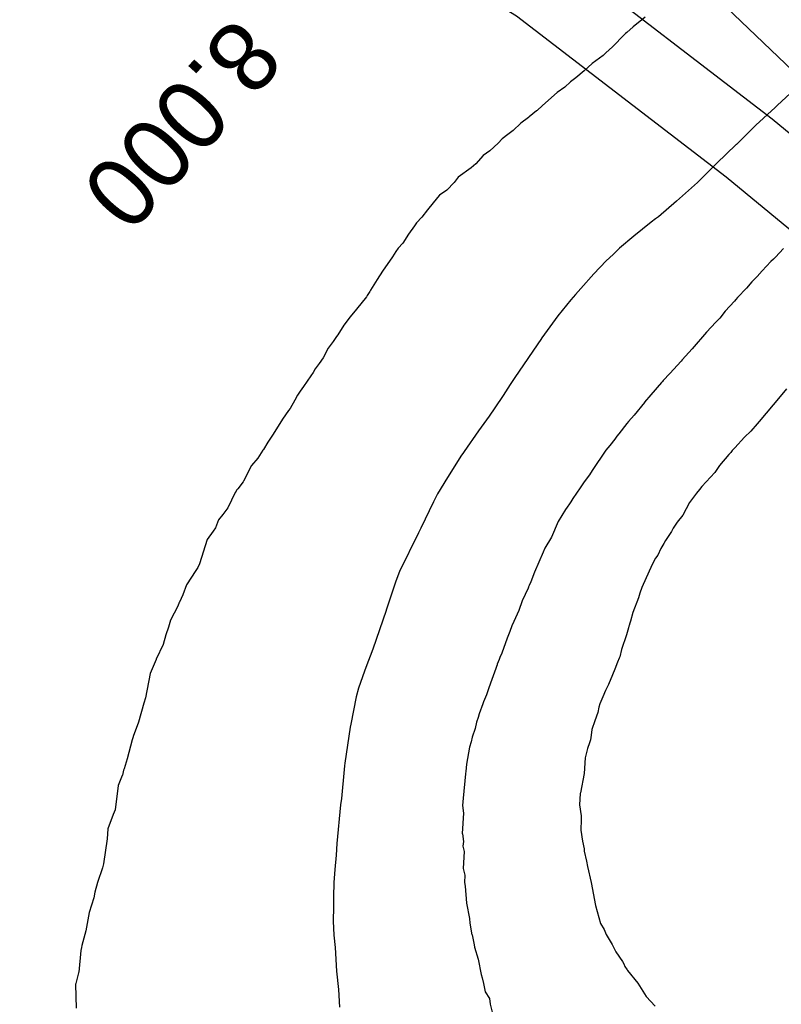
# Model space of a CAD drawing. Extents: x 158343 to 162498, y 431347 to 434500.
# Tile 147 of 248: x 159487 to 159507, y 434074 to 434100. Entities that reach past the tile are written whole.
import ezdxf

# ---------------------------------------------------------------- set-up
doc = ezdxf.new("R2010")
doc.units = 0
doc.header["$LTSCALE"] = 10
doc.header["$MEASUREMENT"] = 0
for name, color, linetype in [('000_arcering', 8, 'CONTINUOUS'), ('33_trappen en balustraden', 252, 'CONTINUOUS'), ('47_binneninrichting', 8, 'CONTINUOUS'), ('def. con-hoogtelijn (index)', 8, 'CONTINUOUS')]:
    doc.layers.add(name, color=color, linetype=linetype)
doc.styles.add('Style-WORKING', font='WORKING.shx')

# ---------------------------------------------------------------- blocks, each defined once
blk = doc.blocks.new('bestaande hoogtelijnen')
at = {"layer": 'def. con-hoogtelijn (index)'}
for p, q in [((-164.333, 33.293), (-164.644, 33.046)), ((-164.333, 33.293), (-164.644, 33.046)), ((-164.644, 33.046), (-164.811, 32.897)), ((-164.644, 33.046), (-164.811, 32.897)), ((-164.871, 32.843), (-165.179, 32.526)), ((-164.871, 32.843), (-165.179, 32.526)), ((-164.842, 32.869), (-164.871, 32.843)), ((-164.842, 32.869), (-164.871, 32.843)), ((-164.811, 32.897), (-164.842, 32.869)), ((-164.811, 32.897), (-164.842, 32.869)), ((-165.179, 32.526), (-165.344, 32.371)), ((-165.179, 32.526), (-165.344, 32.371)), ((-165.412, 32.309), (-165.697, 32.099)), ((-165.412, 32.309), (-165.697, 32.099)), ((-165.344, 32.371), (-165.412, 32.309)), ((-165.344, 32.371), (-165.412, 32.309)), ((-165.697, 32.099), (-165.907, 31.908)), ((-165.697, 32.099), (-165.907, 31.908)), ((-166.117, 31.733), (-166.253, 31.63)), ((-166.117, 31.733), (-166.253, 31.63)), ((-165.907, 31.908), (-166.117, 31.733)), ((-165.907, 31.908), (-166.117, 31.733)), ((-159.992, 31.9), (-160.94, 31.019)), ((-159.992, 31.9), (-160.94, 31.019)), ((-159.992, 31.9), (-160.94, 31.019)), ((-166.402, 31.494), (-166.602, 31.354)), ((-166.402, 31.494), (-166.602, 31.354)), ((-166.253, 31.63), (-166.402, 31.494)), ((-166.253, 31.63), (-166.402, 31.494)), ((-166.602, 31.354), (-166.977, 31.023)), ((-166.602, 31.354), (-166.977, 31.023)), ((-166.977, 31.023), (-167.117, 30.888)), ((-166.977, 31.023), (-167.117, 30.888)), ((-160.992, 30.971), (-161.487, 30.513)), ((-160.992, 30.971), (-161.487, 30.513)), ((-160.992, 30.971), (-161.487, 30.513)), ((-160.94, 31.019), (-160.992, 30.971)), ((-160.94, 31.019), (-160.992, 30.971)), ((-160.94, 31.019), (-160.992, 30.971)), ((-167.336, 30.713), (-167.539, 30.566)), ((-167.336, 30.713), (-167.539, 30.566)), ((-167.322, 30.723), (-167.336, 30.713)), ((-167.322, 30.723), (-167.336, 30.713)), ((-167.128, 30.88), (-167.322, 30.723)), ((-167.128, 30.88), (-167.322, 30.723)), ((-167.117, 30.888), (-167.128, 30.88)), ((-167.117, 30.888), (-167.128, 30.88)), ((-167.539, 30.566), (-167.733, 30.372)), ((-167.539, 30.566), (-167.733, 30.372)), ((-161.487, 30.513), (-161.988, 30.019)), ((-161.487, 30.513), (-161.988, 30.019)), ((-161.487, 30.513), (-161.988, 30.019)), ((-167.866, 30.268), (-168.013, 30.161)), ((-167.866, 30.268), (-168.013, 30.161)), ((-167.733, 30.372), (-167.866, 30.268)), ((-167.733, 30.372), (-167.866, 30.268)), ((-168.117, 30.046), (-168.333, 29.855)), ((-168.117, 30.046), (-168.333, 29.855)), ((-168.013, 30.161), (-168.117, 30.046)), ((-168.013, 30.161), (-168.117, 30.046)), ((-161.992, 30.015), (-162.498, 29.525)), ((-161.992, 30.015), (-162.498, 29.525)), ((-161.992, 30.015), (-162.498, 29.525)), ((-161.988, 30.019), (-161.992, 30.015)), ((-161.988, 30.019), (-161.992, 30.015)), ((-161.988, 30.019), (-161.992, 30.015)), ((-168.506, 29.735), (-168.698, 29.519)), ((-168.506, 29.735), (-168.698, 29.519)), ((-168.333, 29.855), (-168.506, 29.735)), ((-168.333, 29.855), (-168.506, 29.735)), ((-168.812, 29.415), (-169.145, 29.172)), ((-168.812, 29.415), (-169.145, 29.172)), ((-168.698, 29.519), (-168.812, 29.415)), ((-168.698, 29.519), (-168.812, 29.415)), ((-162.498, 29.525), (-162.992, 29.034)), ((-162.498, 29.525), (-162.992, 29.034)), ((-162.498, 29.525), (-162.992, 29.034)), ((-169.145, 29.172), (-169.249, 29.035)), ((-169.145, 29.172), (-169.249, 29.035)), ((-169.249, 29.035), (-169.441, 28.843)), ((-169.249, 29.035), (-169.441, 28.843)), ((-162.992, 29.034), (-163.529, 28.556)), ((-162.992, 29.034), (-163.529, 28.556)), ((-162.992, 29.034), (-163.529, 28.556)), ((-169.684, 28.653), (-169.934, 28.336)), ((-169.684, 28.653), (-169.934, 28.336)), ((-169.625, 28.711), (-169.684, 28.653)), ((-169.625, 28.711), (-169.684, 28.653)), ((-169.441, 28.843), (-169.625, 28.711)), ((-169.441, 28.843), (-169.625, 28.711)), ((-163.529, 28.556), (-163.992, 28.154)), ((-163.529, 28.556), (-163.992, 28.154)), ((-163.529, 28.556), (-163.992, 28.154)), ((-170.086, 28.144), (-170.22, 27.996)), ((-170.086, 28.144), (-170.22, 27.996)), ((-169.934, 28.336), (-170.086, 28.144)), ((-169.934, 28.336), (-170.086, 28.144)), ((-163.992, 28.154), (-164.071, 28.098)), ((-163.992, 28.154), (-164.071, 28.098)), ((-163.992, 28.154), (-164.071, 28.098)), ((-170.272, 27.924), (-170.429, 27.705)), ((-170.272, 27.924), (-170.429, 27.705)), ((-170.22, 27.996), (-170.272, 27.924)), ((-170.22, 27.996), (-170.272, 27.924)), ((-164.179, 28.019), (-164.629, 27.656)), ((-164.179, 28.019), (-164.629, 27.656)), ((-164.179, 28.019), (-164.629, 27.656)), ((-164.071, 28.098), (-164.179, 28.019)), ((-164.071, 28.098), (-164.179, 28.019)), ((-164.071, 28.098), (-164.179, 28.019)), ((-170.429, 27.705), (-170.576, 27.477)), ((-170.429, 27.705), (-170.576, 27.477)), ((-164.629, 27.656), (-164.992, 27.342)), ((-164.629, 27.656), (-164.992, 27.342)), ((-164.629, 27.656), (-164.992, 27.342)), ((-170.576, 27.477), (-170.69, 27.342)), ((-170.576, 27.477), (-170.69, 27.342)), ((-170.75, 27.258), (-170.843, 27.12)), ((-170.75, 27.258), (-170.843, 27.12)), ((-170.69, 27.342), (-170.75, 27.258)), ((-170.69, 27.342), (-170.75, 27.258)), ((-165.158, 27.185), (-165.339, 27.019)), ((-165.158, 27.185), (-165.339, 27.019)), ((-165.158, 27.185), (-165.339, 27.019)), ((-164.992, 27.342), (-165.158, 27.185)), ((-164.992, 27.342), (-165.158, 27.185)), ((-164.992, 27.342), (-165.158, 27.185)), ((-160.775, 27.34), (-160.976, 27.118)), ((-160.775, 27.34), (-160.976, 27.118)), ((-170.843, 27.12), (-171.098, 26.75)), ((-170.843, 27.12), (-171.098, 26.75)), ((-165.339, 27.019), (-165.657, 26.684)), ((-165.339, 27.019), (-165.657, 26.684)), ((-165.339, 27.019), (-165.657, 26.684)), ((-161.1, 27.002), (-161.321, 26.762)), ((-161.1, 27.002), (-161.321, 26.762)), ((-161.035, 27.062), (-161.1, 27.002)), ((-161.035, 27.062), (-161.1, 27.002)), ((-160.976, 27.118), (-161.035, 27.062)), ((-160.976, 27.118), (-161.035, 27.062)), ((-171.098, 26.75), (-171.236, 26.539)), ((-171.098, 26.75), (-171.236, 26.539)), ((-165.657, 26.684), (-165.992, 26.312)), ((-165.657, 26.684), (-165.992, 26.312)), ((-165.657, 26.684), (-165.992, 26.312)), ((-161.451, 26.619), (-161.52, 26.547)), ((-161.451, 26.619), (-161.52, 26.547)), ((-161.321, 26.762), (-161.451, 26.619)), ((-161.321, 26.762), (-161.451, 26.619)), ((-171.236, 26.539), (-171.402, 26.261)), ((-171.236, 26.539), (-171.402, 26.261)), ((-161.587, 26.478), (-161.73, 26.318)), ((-161.587, 26.478), (-161.73, 26.318)), ((-161.52, 26.547), (-161.587, 26.478)), ((-161.52, 26.547), (-161.587, 26.478)), ((-171.493, 26.125), (-171.512, 26.095)), ((-171.493, 26.125), (-171.512, 26.095)), ((-171.421, 26.234), (-171.493, 26.125)), ((-171.421, 26.234), (-171.493, 26.125)), ((-171.413, 26.245), (-171.421, 26.234)), ((-171.413, 26.245), (-171.421, 26.234)), ((-171.402, 26.261), (-171.413, 26.245)), ((-171.402, 26.261), (-171.413, 26.245)), ((-166.126, 26.153), (-166.248, 26.019)), ((-166.126, 26.153), (-166.248, 26.019)), ((-166.126, 26.153), (-166.248, 26.019)), ((-165.992, 26.312), (-166.126, 26.153)), ((-165.992, 26.312), (-166.126, 26.153)), ((-165.992, 26.312), (-166.126, 26.153)), ((-161.73, 26.318), (-161.957, 26.078)), ((-161.73, 26.318), (-161.957, 26.078)), ((-171.512, 26.095), (-171.765, 25.772)), ((-171.512, 26.095), (-171.765, 25.772)), ((-166.248, 26.019), (-166.58, 25.607)), ((-166.248, 26.019), (-166.58, 25.607)), ((-166.248, 26.019), (-166.58, 25.607)), ((-162.033, 25.984), (-162.273, 25.723)), ((-162.033, 25.984), (-162.273, 25.723)), ((-161.998, 26.025), (-162.033, 25.984)), ((-161.998, 26.025), (-162.033, 25.984)), ((-161.957, 26.078), (-161.998, 26.025)), ((-161.957, 26.078), (-161.998, 26.025)), ((-171.765, 25.772), (-171.926, 25.578)), ((-171.765, 25.772), (-171.926, 25.578)), ((-166.58, 25.607), (-166.992, 25.038)), ((-166.58, 25.607), (-166.992, 25.038)), ((-166.58, 25.607), (-166.992, 25.038)), ((-162.273, 25.723), (-162.413, 25.542)), ((-162.273, 25.723), (-162.413, 25.542)), ((-172.09, 25.367), (-172.249, 25.114)), ((-172.09, 25.367), (-172.249, 25.114)), ((-171.926, 25.578), (-172.09, 25.367)), ((-171.926, 25.578), (-172.09, 25.367)), ((-162.514, 25.439), (-162.757, 25.181)), ((-162.514, 25.439), (-162.757, 25.181)), ((-162.464, 25.491), (-162.514, 25.439)), ((-162.464, 25.491), (-162.514, 25.439)), ((-162.413, 25.542), (-162.464, 25.491)), ((-162.413, 25.542), (-162.464, 25.491)), ((-172.249, 25.114), (-172.279, 25.073)), ((-172.249, 25.114), (-172.279, 25.073)), ((-162.757, 25.181), (-163.122, 24.751)), ((-162.757, 25.181), (-163.122, 24.751)), ((-172.363, 24.945), (-172.498, 24.774)), ((-172.363, 24.945), (-172.498, 24.774)), ((-172.279, 25.073), (-172.363, 24.945)), ((-172.279, 25.073), (-172.363, 24.945)), ((-167.004, 25.019), (-167.691, 24.019)), ((-167.004, 25.019), (-167.691, 24.019)), ((-167.004, 25.019), (-167.691, 24.019)), ((-166.992, 25.038), (-167.004, 25.019)), ((-166.992, 25.038), (-167.004, 25.019)), ((-166.992, 25.038), (-167.004, 25.019)), ((-167, 25.026), (-167.004, 25.019)), ((-167, 25.026), (-167.004, 25.019)), ((-167, 25.026), (-167.004, 25.019)), ((-166.992, 25.038), (-167, 25.026)), ((-166.992, 25.038), (-167, 25.026)), ((-166.992, 25.038), (-167, 25.026)), ((-172.498, 24.774), (-172.626, 24.526)), ((-172.498, 24.774), (-172.626, 24.526)), ((-163.122, 24.751), (-163.38, 24.47)), ((-163.122, 24.751), (-163.38, 24.47)), ((-172.725, 24.377), (-172.826, 24.243)), ((-172.725, 24.377), (-172.826, 24.243)), ((-172.626, 24.526), (-172.725, 24.377)), ((-172.626, 24.526), (-172.725, 24.377)), ((-163.41, 24.437), (-163.697, 24.122)), ((-163.41, 24.437), (-163.697, 24.122)), ((-163.38, 24.47), (-163.41, 24.437)), ((-163.38, 24.47), (-163.41, 24.437)), ((-172.883, 24.144), (-172.942, 24.063)), ((-172.883, 24.144), (-172.942, 24.063)), ((-172.826, 24.243), (-172.883, 24.144)), ((-172.826, 24.243), (-172.883, 24.144)), ((-163.697, 24.122), (-163.868, 23.938)), ((-163.697, 24.122), (-163.868, 23.938)), ((-172.942, 24.063), (-173.131, 23.783)), ((-172.942, 24.063), (-173.131, 23.783)), ((-167.811, 23.838), (-167.992, 23.557)), ((-167.811, 23.838), (-167.992, 23.557)), ((-167.811, 23.838), (-167.992, 23.557)), ((-167.691, 24.019), (-167.811, 23.838)), ((-167.691, 24.019), (-167.811, 23.838)), ((-167.691, 24.019), (-167.811, 23.838)), ((-163.911, 23.889), (-164.19, 23.572)), ((-163.911, 23.889), (-164.19, 23.572)), ((-163.888, 23.915), (-163.911, 23.889)), ((-163.888, 23.915), (-163.911, 23.889)), ((-163.868, 23.938), (-163.888, 23.915)), ((-163.868, 23.938), (-163.888, 23.915)), ((-173.212, 23.668), (-173.288, 23.565)), ((-173.212, 23.668), (-173.288, 23.565)), ((-173.131, 23.783), (-173.212, 23.668)), ((-173.131, 23.783), (-173.212, 23.668)), ((-160.697, 23.724), (-160.858, 23.531)), ((-160.697, 23.724), (-160.858, 23.531)), ((-160.697, 23.724), (-160.858, 23.531)), ((-173.357, 23.432), (-173.475, 23.22)), ((-173.357, 23.432), (-173.475, 23.22)), ((-173.288, 23.565), (-173.357, 23.432)), ((-173.288, 23.565), (-173.357, 23.432)), ((-167.992, 23.557), (-168.206, 23.233)), ((-167.992, 23.557), (-168.206, 23.233)), ((-167.992, 23.557), (-168.206, 23.233)), ((-164.356, 23.375), (-164.621, 23.046)), ((-164.356, 23.375), (-164.621, 23.046)), ((-164.35, 23.383), (-164.356, 23.375)), ((-164.35, 23.383), (-164.356, 23.375)), ((-164.19, 23.572), (-164.35, 23.383)), ((-164.19, 23.572), (-164.35, 23.383)), ((-160.858, 23.531), (-161.403, 22.887)), ((-160.858, 23.531), (-161.403, 22.887)), ((-160.858, 23.531), (-161.403, 22.887)), ((-173.513, 23.164), (-173.668, 22.945)), ((-173.513, 23.164), (-173.668, 22.945)), ((-173.475, 23.22), (-173.513, 23.164)), ((-173.475, 23.22), (-173.513, 23.164)), ((-168.206, 23.233), (-168.354, 23.019)), ((-168.206, 23.233), (-168.354, 23.019)), ((-168.206, 23.233), (-168.354, 23.019)), ((-173.668, 22.945), (-173.909, 22.561)), ((-173.668, 22.945), (-173.909, 22.561)), ((-168.354, 23.019), (-168.621, 22.647)), ((-168.354, 23.019), (-168.621, 22.647)), ((-168.354, 23.019), (-168.621, 22.647)), ((-164.808, 22.835), (-165.012, 22.569)), ((-164.808, 22.835), (-165.012, 22.569)), ((-164.767, 22.886), (-164.808, 22.835)), ((-164.767, 22.886), (-164.808, 22.835)), ((-164.621, 23.046), (-164.767, 22.886)), ((-164.621, 23.046), (-164.767, 22.886)), ((-161.455, 22.827), (-161.612, 22.639)), ((-161.455, 22.827), (-161.612, 22.639)), ((-161.455, 22.827), (-161.612, 22.639)), ((-161.403, 22.887), (-161.455, 22.827)), ((-161.403, 22.887), (-161.455, 22.827)), ((-161.403, 22.887), (-161.455, 22.827)), ((-173.909, 22.561), (-174.052, 22.349)), ((-173.909, 22.561), (-174.052, 22.349)), ((-168.621, 22.647), (-168.992, 22.116)), ((-168.621, 22.647), (-168.992, 22.116)), ((-168.621, 22.647), (-168.992, 22.116)), ((-165.012, 22.569), (-165.064, 22.508)), ((-165.012, 22.569), (-165.064, 22.508)), ((-161.612, 22.639), (-161.775, 22.482)), ((-161.612, 22.639), (-161.775, 22.482)), ((-161.612, 22.639), (-161.775, 22.482)), ((-174.052, 22.349), (-174.158, 22.164)), ((-174.052, 22.349), (-174.158, 22.164)), ((-165.12, 22.432), (-165.242, 22.268)), ((-165.12, 22.432), (-165.242, 22.268)), ((-165.064, 22.508), (-165.12, 22.432)), ((-165.064, 22.508), (-165.12, 22.432)), ((-161.775, 22.482), (-162.03, 22.207)), ((-161.775, 22.482), (-162.03, 22.207)), ((-161.775, 22.482), (-162.03, 22.207)), ((-174.174, 22.144), (-174.307, 21.944)), ((-174.174, 22.144), (-174.307, 21.944)), ((-174.158, 22.164), (-174.174, 22.144)), ((-174.158, 22.164), (-174.174, 22.144)), ((-169.031, 22.058), (-169.059, 22.019)), ((-169.031, 22.058), (-169.059, 22.019)), ((-169.031, 22.058), (-169.059, 22.019)), ((-168.992, 22.116), (-169.031, 22.058)), ((-168.992, 22.116), (-169.031, 22.058)), ((-168.992, 22.116), (-169.031, 22.058)), ((-165.344, 22.146), (-165.701, 21.62)), ((-165.344, 22.146), (-165.701, 21.62)), ((-165.242, 22.268), (-165.344, 22.146)), ((-165.242, 22.268), (-165.344, 22.146)), ((-162.133, 22.086), (-162.18, 22.031)), ((-162.133, 22.086), (-162.18, 22.031)), ((-162.133, 22.086), (-162.18, 22.031)), ((-162.095, 22.134), (-162.133, 22.086)), ((-162.095, 22.134), (-162.133, 22.086)), ((-162.095, 22.134), (-162.133, 22.086)), ((-162.06, 22.172), (-162.095, 22.134)), ((-162.06, 22.172), (-162.095, 22.134)), ((-162.06, 22.172), (-162.095, 22.134)), ((-162.03, 22.207), (-162.06, 22.172)), ((-162.03, 22.207), (-162.06, 22.172)), ((-162.03, 22.207), (-162.06, 22.172)), ((-174.307, 21.944), (-174.472, 21.748)), ((-174.307, 21.944), (-174.472, 21.748)), ((-169.059, 22.019), (-169.419, 21.446)), ((-169.059, 22.019), (-169.419, 21.446)), ((-169.059, 22.019), (-169.419, 21.446)), ((-162.18, 22.031), (-162.419, 21.749)), ((-162.18, 22.031), (-162.419, 21.749)), ((-162.18, 22.031), (-162.419, 21.749)), ((-174.472, 21.748), (-174.671, 21.345)), ((-174.472, 21.748), (-174.671, 21.345)), ((-165.701, 21.62), (-165.769, 21.515)), ((-165.701, 21.62), (-165.769, 21.515)), ((-162.545, 21.572), (-162.762, 21.333)), ((-162.545, 21.572), (-162.762, 21.333)), ((-162.545, 21.572), (-162.762, 21.333)), ((-162.419, 21.749), (-162.545, 21.572)), ((-162.419, 21.749), (-162.545, 21.572)), ((-162.419, 21.749), (-162.545, 21.572)), ((-174.68, 21.332), (-174.824, 21.152)), ((-174.68, 21.332), (-174.824, 21.152)), ((-174.671, 21.345), (-174.68, 21.332)), ((-174.671, 21.345), (-174.68, 21.332)), ((-169.419, 21.446), (-169.678, 21.019)), ((-169.419, 21.446), (-169.678, 21.019)), ((-169.419, 21.446), (-169.678, 21.019)), ((-165.904, 21.33), (-166.01, 21.178)), ((-165.904, 21.33), (-166.01, 21.178)), ((-165.769, 21.515), (-165.904, 21.33)), ((-165.769, 21.515), (-165.904, 21.33)), ((-162.762, 21.333), (-162.874, 21.207)), ((-162.762, 21.333), (-162.874, 21.207)), ((-162.762, 21.333), (-162.874, 21.207)), ((-174.89, 21.055), (-175.074, 20.66)), ((-174.89, 21.055), (-175.074, 20.66)), ((-174.861, 21.092), (-174.89, 21.055)), ((-174.861, 21.092), (-174.89, 21.055)), ((-174.851, 21.115), (-174.861, 21.092)), ((-174.851, 21.115), (-174.861, 21.092)), ((-174.829, 21.144), (-174.851, 21.115)), ((-174.829, 21.144), (-174.851, 21.115)), ((-174.824, 21.152), (-174.829, 21.144)), ((-174.824, 21.152), (-174.829, 21.144)), ((-166.01, 21.178), (-166.195, 20.905)), ((-166.01, 21.178), (-166.195, 20.905)), ((-163.012, 21.039), (-163.194, 20.795)), ((-163.012, 21.039), (-163.194, 20.795)), ((-163.012, 21.039), (-163.194, 20.795)), ((-162.936, 21.13), (-163.012, 21.039)), ((-162.936, 21.13), (-163.012, 21.039)), ((-162.936, 21.13), (-163.012, 21.039)), ((-162.874, 21.207), (-162.936, 21.13)), ((-162.874, 21.207), (-162.936, 21.13)), ((-162.874, 21.207), (-162.936, 21.13)), ((-169.786, 20.813), (-170.112, 20.139)), ((-169.786, 20.813), (-170.112, 20.139)), ((-169.786, 20.813), (-170.112, 20.139)), ((-169.678, 21.019), (-169.786, 20.813)), ((-169.678, 21.019), (-169.786, 20.813)), ((-169.678, 21.019), (-169.786, 20.813)), ((-166.248, 20.817), (-166.285, 20.764)), ((-166.248, 20.817), (-166.285, 20.764)), ((-166.195, 20.905), (-166.248, 20.817)), ((-166.195, 20.905), (-166.248, 20.817)), ((-163.194, 20.795), (-163.362, 20.476)), ((-163.194, 20.795), (-163.362, 20.476)), ((-163.194, 20.795), (-163.362, 20.476)), ((-175.074, 20.66), (-175.21, 20.487)), ((-175.074, 20.66), (-175.21, 20.487)), ((-166.383, 20.62), (-166.575, 20.309)), ((-166.383, 20.62), (-166.575, 20.309)), ((-166.344, 20.679), (-166.383, 20.62)), ((-166.344, 20.679), (-166.383, 20.62)), ((-166.285, 20.764), (-166.344, 20.679)), ((-166.285, 20.764), (-166.344, 20.679)), ((-175.314, 20.351), (-175.397, 20.144)), ((-175.314, 20.351), (-175.397, 20.144)), ((-175.21, 20.487), (-175.314, 20.351)), ((-175.21, 20.487), (-175.314, 20.351)), ((-166.575, 20.309), (-166.75, 19.91)), ((-166.575, 20.309), (-166.75, 19.91)), ((-163.514, 20.294), (-163.617, 20.137)), ((-163.514, 20.294), (-163.617, 20.137)), ((-163.514, 20.294), (-163.617, 20.137)), ((-163.362, 20.476), (-163.514, 20.294)), ((-163.362, 20.476), (-163.514, 20.294)), ((-163.362, 20.476), (-163.514, 20.294)), ((-175.454, 20.065), (-175.609, 19.845)), ((-175.454, 20.065), (-175.609, 19.845)), ((-175.397, 20.144), (-175.454, 20.065)), ((-175.397, 20.144), (-175.454, 20.065)), ((-170.112, 20.139), (-170.173, 20.019)), ((-170.112, 20.139), (-170.173, 20.019)), ((-170.112, 20.139), (-170.173, 20.019)), ((-163.656, 20.05), (-163.813, 19.823)), ((-163.656, 20.05), (-163.813, 19.823)), ((-163.656, 20.05), (-163.813, 19.823)), ((-163.617, 20.137), (-163.656, 20.05)), ((-163.617, 20.137), (-163.656, 20.05)), ((-163.617, 20.137), (-163.656, 20.05)), ((-175.609, 19.845), (-175.805, 19.22)), ((-175.609, 19.845), (-175.805, 19.22)), ((-170.173, 20.019), (-170.656, 19.019)), ((-170.173, 20.019), (-170.656, 19.019)), ((-170.173, 20.019), (-170.656, 19.019)), ((-166.75, 19.91), (-166.922, 19.62)), ((-166.75, 19.91), (-166.922, 19.62)), ((-163.813, 19.823), (-163.853, 19.744)), ((-163.813, 19.823), (-163.853, 19.744)), ((-163.813, 19.823), (-163.853, 19.744)), ((-166.958, 19.523), (-167.185, 19.009)), ((-166.958, 19.523), (-167.185, 19.009)), ((-166.922, 19.62), (-166.958, 19.523)), ((-166.922, 19.62), (-166.958, 19.523)), ((-163.932, 19.612), (-164.011, 19.444)), ((-163.932, 19.612), (-164.011, 19.444)), ((-163.932, 19.612), (-164.011, 19.444)), ((-163.853, 19.744), (-163.932, 19.612)), ((-163.853, 19.744), (-163.932, 19.612)), ((-163.853, 19.744), (-163.932, 19.612)), ((-164.066, 19.365), (-164.158, 19.206)), ((-164.066, 19.365), (-164.158, 19.206)), ((-164.066, 19.365), (-164.158, 19.206)), ((-164.011, 19.444), (-164.066, 19.365)), ((-164.011, 19.444), (-164.066, 19.365)), ((-164.011, 19.444), (-164.066, 19.365)), ((-175.903, 19.052), (-176.143, 18.677)), ((-175.903, 19.052), (-176.143, 18.677)), ((-175.851, 19.128), (-175.903, 19.052)), ((-175.851, 19.128), (-175.903, 19.052)), ((-175.805, 19.22), (-175.851, 19.128)), ((-175.805, 19.22), (-175.851, 19.128)), ((-170.656, 19.019), (-170.749, 18.776)), ((-170.656, 19.019), (-170.749, 18.776)), ((-170.656, 19.019), (-170.749, 18.776)), ((-164.158, 19.206), (-164.419, 18.612)), ((-164.158, 19.206), (-164.419, 18.612)), ((-164.158, 19.206), (-164.419, 18.612)), ((-170.749, 18.776), (-171.001, 18.028)), ((-170.749, 18.776), (-171.001, 18.028)), ((-170.749, 18.776), (-171.001, 18.028)), ((-167.185, 19.009), (-167.282, 18.754)), ((-167.185, 19.009), (-167.282, 18.754)), ((-176.143, 18.677), (-176.235, 18.419)), ((-176.143, 18.677), (-176.235, 18.419)), ((-167.35, 18.593), (-167.497, 18.269)), ((-167.35, 18.593), (-167.497, 18.269)), ((-167.34, 18.62), (-167.35, 18.593)), ((-167.34, 18.62), (-167.35, 18.593)), ((-167.335, 18.632), (-167.34, 18.62)), ((-167.335, 18.632), (-167.34, 18.62)), ((-167.324, 18.666), (-167.335, 18.632)), ((-167.324, 18.666), (-167.335, 18.632)), ((-167.282, 18.754), (-167.324, 18.666)), ((-167.282, 18.754), (-167.324, 18.666)), ((-164.419, 18.612), (-164.473, 18.467)), ((-164.419, 18.612), (-164.473, 18.467)), ((-164.419, 18.612), (-164.473, 18.467)), ((-176.235, 18.419), (-176.325, 18.233)), ((-176.235, 18.419), (-176.325, 18.233)), ((-167.497, 18.269), (-167.589, 18.015)), ((-167.497, 18.269), (-167.589, 18.015)), ((-164.507, 18.347), (-164.652, 17.967)), ((-164.507, 18.347), (-164.652, 17.967)), ((-164.507, 18.347), (-164.652, 17.967)), ((-164.473, 18.467), (-164.507, 18.347)), ((-164.473, 18.467), (-164.507, 18.347)), ((-164.473, 18.467), (-164.507, 18.347)), ((-176.367, 18.131), (-176.552, 17.769)), ((-176.367, 18.131), (-176.552, 17.769)), ((-176.331, 18.221), (-176.367, 18.131)), ((-176.331, 18.221), (-176.367, 18.131)), ((-176.325, 18.233), (-176.331, 18.221)), ((-176.325, 18.233), (-176.331, 18.221)), ((-171.003, 18.019), (-171.344, 17.019)), ((-171.003, 18.019), (-171.344, 17.019)), ((-171.003, 18.019), (-171.344, 17.019)), ((-171.001, 18.028), (-171.003, 18.019)), ((-171.001, 18.028), (-171.003, 18.019)), ((-171.001, 18.028), (-171.003, 18.019)), ((-167.589, 18.015), (-167.717, 17.738)), ((-167.589, 18.015), (-167.717, 17.738)), ((-176.552, 17.769), (-176.609, 17.588)), ((-176.552, 17.769), (-176.609, 17.588)), ((-164.652, 17.967), (-164.712, 17.743)), ((-164.652, 17.967), (-164.712, 17.743)), ((-164.652, 17.967), (-164.712, 17.743)), ((-176.609, 17.588), (-176.675, 17.391)), ((-176.609, 17.588), (-176.675, 17.391)), ((-167.764, 17.62), (-167.819, 17.478)), ((-167.764, 17.62), (-167.819, 17.478)), ((-167.717, 17.738), (-167.764, 17.62)), ((-167.717, 17.738), (-167.764, 17.62)), ((-164.768, 17.573), (-164.812, 17.395)), ((-164.768, 17.573), (-164.812, 17.395)), ((-164.768, 17.573), (-164.812, 17.395)), ((-164.753, 17.612), (-164.768, 17.573)), ((-164.753, 17.612), (-164.768, 17.573)), ((-164.753, 17.612), (-164.768, 17.573)), ((-164.746, 17.63), (-164.753, 17.612)), ((-164.746, 17.63), (-164.753, 17.612)), ((-164.746, 17.63), (-164.753, 17.612)), ((-164.729, 17.691), (-164.746, 17.63)), ((-164.729, 17.691), (-164.746, 17.63)), ((-164.729, 17.691), (-164.746, 17.63)), ((-164.712, 17.743), (-164.729, 17.691)), ((-164.712, 17.743), (-164.729, 17.691)), ((-164.712, 17.743), (-164.729, 17.691)), ((-176.675, 17.391), (-176.746, 17.144)), ((-176.675, 17.391), (-176.746, 17.144)), ((-167.884, 17.309), (-168.026, 16.921)), ((-167.884, 17.309), (-168.026, 16.921)), ((-167.819, 17.478), (-167.884, 17.309)), ((-167.819, 17.478), (-167.884, 17.309)), ((-164.812, 17.395), (-164.948, 17.017)), ((-164.812, 17.395), (-164.948, 17.017)), ((-164.812, 17.395), (-164.948, 17.017)), ((-176.746, 17.144), (-176.92, 16.769)), ((-176.746, 17.144), (-176.92, 16.769)), ((-171.344, 17.019), (-171.523, 16.55)), ((-171.344, 17.019), (-171.523, 16.55)), ((-171.344, 17.019), (-171.523, 16.55)), ((-164.948, 17.017), (-164.99, 16.83)), ((-164.948, 17.017), (-164.99, 16.83)), ((-164.948, 17.017), (-164.99, 16.83)), ((-176.925, 16.758), (-177.074, 16.394)), ((-176.925, 16.758), (-177.074, 16.394)), ((-176.92, 16.769), (-176.925, 16.758)), ((-176.92, 16.769), (-176.925, 16.758)), ((-168.091, 16.758), (-168.141, 16.638)), ((-168.091, 16.758), (-168.141, 16.638)), ((-168.073, 16.811), (-168.091, 16.758)), ((-168.073, 16.811), (-168.091, 16.758)), ((-168.026, 16.921), (-168.073, 16.811)), ((-168.026, 16.921), (-168.073, 16.811)), ((-165.004, 16.788), (-165.049, 16.688)), ((-165.004, 16.788), (-165.049, 16.688)), ((-165.004, 16.788), (-165.049, 16.688)), ((-164.99, 16.83), (-165.004, 16.788)), ((-164.99, 16.83), (-165.004, 16.788)), ((-164.99, 16.83), (-165.004, 16.788)), ((-171.523, 16.55), (-171.557, 16.453)), ((-171.523, 16.55), (-171.557, 16.453)), ((-171.523, 16.55), (-171.557, 16.453)), ((-168.181, 16.527), (-168.319, 16.144)), ((-168.181, 16.527), (-168.319, 16.144)), ((-168.163, 16.58), (-168.181, 16.527)), ((-168.163, 16.58), (-168.181, 16.527)), ((-168.147, 16.62), (-168.163, 16.58)), ((-168.147, 16.62), (-168.163, 16.58)), ((-168.141, 16.638), (-168.147, 16.62)), ((-168.141, 16.638), (-168.147, 16.62)), ((-165.119, 16.512), (-165.179, 16.366)), ((-165.119, 16.512), (-165.179, 16.366)), ((-165.119, 16.512), (-165.179, 16.366)), ((-165.049, 16.688), (-165.119, 16.512)), ((-165.049, 16.688), (-165.119, 16.512)), ((-165.049, 16.688), (-165.119, 16.512)), ((-177.074, 16.394), (-177.194, 15.769)), ((-177.074, 16.394), (-177.194, 15.769)), ((-171.557, 16.453), (-171.717, 16.019)), ((-171.557, 16.453), (-171.717, 16.019)), ((-171.557, 16.453), (-171.717, 16.019)), ((-165.179, 16.366), (-165.276, 16.116)), ((-165.179, 16.366), (-165.276, 16.116)), ((-165.179, 16.366), (-165.276, 16.116)), ((-171.717, 16.019), (-171.77, 15.797)), ((-171.717, 16.019), (-171.77, 15.797)), ((-171.717, 16.019), (-171.77, 15.797)), ((-168.372, 16), (-168.421, 15.847)), ((-168.372, 16), (-168.421, 15.847)), ((-168.319, 16.144), (-168.372, 16)), ((-168.319, 16.144), (-168.372, 16)), ((-165.276, 16.116), (-165.357, 15.955)), ((-165.276, 16.116), (-165.357, 15.955)), ((-165.276, 16.116), (-165.357, 15.955)), ((-177.194, 15.769), (-177.244, 15.632)), ((-177.194, 15.769), (-177.244, 15.632)), ((-171.77, 15.797), (-171.915, 15.095)), ((-171.77, 15.797), (-171.915, 15.095)), ((-171.77, 15.797), (-171.915, 15.095)), ((-168.421, 15.847), (-168.495, 15.669)), ((-168.421, 15.847), (-168.495, 15.669)), ((-165.428, 15.792), (-165.502, 15.612)), ((-165.428, 15.792), (-165.502, 15.612)), ((-165.428, 15.792), (-165.502, 15.612)), ((-165.357, 15.955), (-165.428, 15.792)), ((-165.357, 15.955), (-165.428, 15.792)), ((-165.357, 15.955), (-165.428, 15.792)), ((-177.244, 15.632), (-177.381, 15.147)), ((-177.244, 15.632), (-177.381, 15.147)), ((-168.514, 15.619), (-168.605, 15.362)), ((-168.514, 15.619), (-168.605, 15.362)), ((-168.495, 15.669), (-168.514, 15.619)), ((-168.495, 15.669), (-168.514, 15.619)), ((-165.528, 15.533), (-165.552, 15.392)), ((-165.528, 15.533), (-165.552, 15.392)), ((-165.528, 15.533), (-165.552, 15.392)), ((-165.502, 15.612), (-165.528, 15.533)), ((-165.502, 15.612), (-165.528, 15.533)), ((-165.502, 15.612), (-165.528, 15.533)), ((-168.635, 15.263), (-168.673, 15.14)), ((-168.635, 15.263), (-168.673, 15.14)), ((-168.605, 15.362), (-168.635, 15.263)), ((-168.605, 15.362), (-168.635, 15.263)), ((-165.552, 15.392), (-165.631, 15.179)), ((-165.552, 15.392), (-165.631, 15.179)), ((-165.552, 15.392), (-165.631, 15.179)), ((-177.381, 15.147), (-177.514, 14.772)), ((-177.381, 15.147), (-177.514, 14.772)), ((-171.933, 15.019), (-172.062, 14.089)), ((-171.933, 15.019), (-172.062, 14.089)), ((-171.933, 15.019), (-172.062, 14.089)), ((-171.915, 15.095), (-171.933, 15.019)), ((-171.915, 15.095), (-171.933, 15.019)), ((-171.915, 15.095), (-171.933, 15.019)), ((-168.715, 14.98), (-168.787, 14.76)), ((-168.715, 14.98), (-168.787, 14.76)), ((-168.673, 15.14), (-168.715, 14.98)), ((-168.673, 15.14), (-168.715, 14.98)), ((-165.631, 15.179), (-165.705, 14.952)), ((-165.631, 15.179), (-165.705, 14.952)), ((-165.631, 15.179), (-165.705, 14.952)), ((-177.515, 14.767), (-177.54, 14.689)), ((-177.515, 14.767), (-177.54, 14.689)), ((-177.514, 14.772), (-177.515, 14.769)), ((-177.514, 14.772), (-177.515, 14.769)), ((-177.515, 14.769), (-177.515, 14.767)), ((-177.515, 14.769), (-177.515, 14.767)), ((-168.787, 14.76), (-168.814, 14.639)), ((-168.787, 14.76), (-168.814, 14.639)), ((-165.724, 14.807), (-165.744, 14.686)), ((-165.724, 14.807), (-165.744, 14.686)), ((-165.724, 14.807), (-165.744, 14.686)), ((-165.705, 14.952), (-165.724, 14.807)), ((-165.705, 14.952), (-165.724, 14.807)), ((-165.705, 14.952), (-165.724, 14.807)), ((-177.54, 14.689), (-177.671, 14.198)), ((-177.54, 14.689), (-177.671, 14.198)), ((-168.861, 14.498), (-168.934, 14.067)), ((-168.861, 14.498), (-168.934, 14.067)), ((-168.814, 14.639), (-168.861, 14.498)), ((-168.814, 14.639), (-168.861, 14.498)), ((-165.816, 14.466), (-165.879, 14.228)), ((-165.816, 14.466), (-165.879, 14.228)), ((-165.816, 14.466), (-165.879, 14.228)), ((-165.772, 14.612), (-165.816, 14.466)), ((-165.772, 14.612), (-165.816, 14.466)), ((-165.772, 14.612), (-165.816, 14.466)), ((-165.744, 14.686), (-165.772, 14.612)), ((-165.744, 14.686), (-165.772, 14.612)), ((-165.744, 14.686), (-165.772, 14.612)), ((-177.671, 14.198), (-177.749, 13.945)), ((-177.671, 14.198), (-177.749, 13.945)), ((-165.879, 14.228), (-165.908, 13.821)), ((-165.879, 14.228), (-165.908, 13.821)), ((-165.879, 14.228), (-165.908, 13.821)), ((-177.749, 13.945), (-177.76, 13.912)), ((-177.749, 13.945), (-177.76, 13.912)), ((-172.074, 14.019), (-172.084, 13.926)), ((-172.074, 14.019), (-172.084, 13.926)), ((-172.074, 14.019), (-172.084, 13.926)), ((-172.062, 14.089), (-172.074, 14.019)), ((-172.062, 14.089), (-172.074, 14.019)), ((-172.062, 14.089), (-172.074, 14.019)), ((-168.934, 14.067), (-168.95, 13.872)), ((-168.934, 14.067), (-168.95, 13.872)), ((-177.795, 13.769), (-177.903, 13.516)), ((-177.795, 13.769), (-177.903, 13.516)), ((-177.791, 13.78), (-177.795, 13.769)), ((-177.791, 13.78), (-177.795, 13.769)), ((-177.76, 13.912), (-177.791, 13.78)), ((-177.76, 13.912), (-177.791, 13.78)), ((-172.084, 13.926), (-172.155, 13.182)), ((-172.084, 13.926), (-172.155, 13.182)), ((-172.084, 13.926), (-172.155, 13.182)), ((-168.961, 13.813), (-169.021, 13.191)), ((-168.961, 13.813), (-169.021, 13.191)), ((-168.96, 13.824), (-168.961, 13.813)), ((-168.96, 13.824), (-168.961, 13.813)), ((-168.95, 13.872), (-168.96, 13.824)), ((-168.95, 13.872), (-168.96, 13.824)), ((-165.908, 13.821), (-166.002, 13.323)), ((-165.908, 13.821), (-166.002, 13.323)), ((-165.908, 13.821), (-166.002, 13.323)), ((-177.903, 13.516), (-177.977, 12.891)), ((-177.903, 13.516), (-177.977, 12.891)), ((-172.155, 13.182), (-172.174, 13.019)), ((-172.155, 13.182), (-172.174, 13.019)), ((-172.155, 13.182), (-172.174, 13.019)), ((-169.021, 13.191), (-169.038, 12.997)), ((-169.021, 13.191), (-169.038, 12.997)), ((-166.004, 13.306), (-166.028, 13.019)), ((-166.004, 13.306), (-166.028, 13.019)), ((-166.004, 13.306), (-166.028, 13.019)), ((-166.002, 13.323), (-166.004, 13.306)), ((-166.002, 13.323), (-166.004, 13.306)), ((-166.002, 13.323), (-166.004, 13.306)), ((-172.174, 13.019), (-172.268, 12.019)), ((-172.174, 13.019), (-172.268, 12.019)), ((-172.174, 13.019), (-172.268, 12.019)), ((-169.038, 12.997), (-169.008, 12.804)), ((-169.038, 12.997), (-169.008, 12.804)), ((-166.028, 13.019), (-165.984, 12.732)), ((-166.028, 13.019), (-165.984, 12.732)), ((-166.028, 13.019), (-165.984, 12.732)), ((-178.026, 12.769), (-178.168, 12.394)), ((-178.026, 12.769), (-178.168, 12.394)), ((-177.977, 12.891), (-178.026, 12.769)), ((-177.977, 12.891), (-178.026, 12.769)), ((-169.008, 12.804), (-169.044, 12.282)), ((-169.008, 12.804), (-169.044, 12.282)), ((-165.984, 12.732), (-165.985, 12.659)), ((-165.984, 12.732), (-165.985, 12.659)), ((-165.984, 12.732), (-165.985, 12.659)), ((-165.981, 12.636), (-165.991, 12.366)), ((-165.981, 12.636), (-165.991, 12.366)), ((-165.981, 12.636), (-165.991, 12.366)), ((-165.985, 12.659), (-165.981, 12.636)), ((-165.985, 12.659), (-165.981, 12.636)), ((-165.985, 12.659), (-165.981, 12.636)), ((-178.168, 12.394), (-178.183, 12.141)), ((-178.168, 12.394), (-178.183, 12.141)), ((-169.044, 12.282), (-169.041, 12.267)), ((-169.044, 12.282), (-169.041, 12.267)), ((-169.041, 12.267), (-169.013, 12.076)), ((-169.041, 12.267), (-169.013, 12.076)), ((-165.991, 12.366), (-165.948, 12.082)), ((-165.991, 12.366), (-165.948, 12.082)), ((-165.991, 12.366), (-165.948, 12.082)), ((-178.183, 12.141), (-178.282, 11.495)), ((-178.183, 12.141), (-178.282, 11.495)), ((-172.268, 12.019), (-172.292, 11.719)), ((-172.268, 12.019), (-172.292, 11.719)), ((-172.268, 12.019), (-172.292, 11.719)), ((-169.013, 12.076), (-169.025, 11.949)), ((-169.013, 12.076), (-169.025, 11.949)), ((-169.025, 11.949), (-168.997, 11.815)), ((-169.025, 11.949), (-168.997, 11.815)), ((-165.948, 12.082), (-165.906, 11.883)), ((-165.948, 12.082), (-165.906, 11.883)), ((-165.948, 12.082), (-165.906, 11.883)), ((-172.292, 11.719), (-172.326, 11.352)), ((-172.292, 11.719), (-172.326, 11.352)), ((-172.292, 11.719), (-172.326, 11.352)), ((-168.997, 11.815), (-169.019, 11.375)), ((-168.997, 11.815), (-169.019, 11.375)), ((-165.906, 11.883), (-165.907, 11.819)), ((-165.906, 11.883), (-165.907, 11.819)), ((-165.906, 11.883), (-165.907, 11.819)), ((-165.907, 11.819), (-165.849, 11.568)), ((-165.907, 11.819), (-165.849, 11.568)), ((-165.907, 11.819), (-165.849, 11.568)), ((-178.282, 11.495), (-178.307, 11.392)), ((-178.282, 11.495), (-178.307, 11.392)), ((-165.849, 11.568), (-165.818, 11.426)), ((-165.849, 11.568), (-165.818, 11.426)), ((-165.849, 11.568), (-165.818, 11.426)), ((-165.818, 11.426), (-165.724, 11.019)), ((-165.818, 11.426), (-165.724, 11.019)), ((-165.818, 11.426), (-165.724, 11.019)), ((-178.307, 11.392), (-178.433, 11.017)), ((-178.307, 11.392), (-178.433, 11.017)), ((-172.326, 11.352), (-172.352, 11.019)), ((-172.326, 11.352), (-172.352, 11.019)), ((-172.326, 11.352), (-172.352, 11.019)), ((-169.019, 11.375), (-168.98, 11.206)), ((-169.019, 11.375), (-168.98, 11.206)), ((-168.98, 11.206), (-168.985, 11.017)), ((-168.98, 11.206), (-168.985, 11.017)), ((-178.433, 11.017), (-178.5, 10.769)), ((-178.433, 11.017), (-178.5, 10.769)), ((-172.352, 11.019), (-172.36, 10.651)), ((-172.352, 11.019), (-172.36, 10.651)), ((-172.352, 11.019), (-172.36, 10.651)), ((-168.985, 11.017), (-168.965, 10.922)), ((-168.985, 11.017), (-168.965, 10.922)), ((-168.965, 10.922), (-168.936, 10.487)), ((-168.965, 10.922), (-168.936, 10.487)), ((-165.724, 11.019), (-165.613, 10.427)), ((-165.724, 11.019), (-165.613, 10.427)), ((-165.724, 11.019), (-165.613, 10.427)), ((-178.5, 10.769), (-178.531, 10.618)), ((-178.5, 10.769), (-178.531, 10.618)), ((-172.36, 10.651), (-172.36, 10.387)), ((-172.36, 10.651), (-172.36, 10.387)), ((-172.36, 10.651), (-172.36, 10.387)), ((-178.531, 10.618), (-178.644, 10.243)), ((-178.531, 10.618), (-178.644, 10.243)), ((-168.936, 10.487), (-168.861, 10.088)), ((-168.936, 10.487), (-168.861, 10.088)), ((-165.613, 10.427), (-165.612, 10.422)), ((-165.613, 10.427), (-165.612, 10.422)), ((-165.613, 10.427), (-165.612, 10.422)), ((-165.612, 10.422), (-165.481, 9.964)), ((-165.612, 10.422), (-165.481, 9.964)), ((-165.612, 10.422), (-165.481, 9.964)), ((-178.644, 10.243), (-178.737, 9.769)), ((-178.644, 10.243), (-178.737, 9.769)), ((-172.36, 10.387), (-172.368, 10.019)), ((-172.36, 10.387), (-172.368, 10.019)), ((-172.36, 10.387), (-172.368, 10.019)), ((-172.368, 10.019), (-172.349, 9.662)), ((-172.368, 10.019), (-172.349, 9.662)), ((-172.368, 10.019), (-172.349, 9.662)), ((-168.861, 10.088), (-168.847, 9.966)), ((-168.861, 10.088), (-168.847, 9.966)), ((-168.847, 9.966), (-168.793, 9.673)), ((-168.847, 9.966), (-168.793, 9.673)), ((-165.481, 9.964), (-165.387, 9.809)), ((-165.481, 9.964), (-165.387, 9.809)), ((-165.481, 9.964), (-165.387, 9.809)), ((-178.737, 9.769), (-178.84, 9.394)), ((-178.737, 9.769), (-178.84, 9.394)), ((-172.349, 9.662), (-172.316, 9.343)), ((-172.349, 9.662), (-172.316, 9.343)), ((-172.349, 9.662), (-172.316, 9.343)), ((-168.793, 9.673), (-168.792, 9.67)), ((-168.793, 9.673), (-168.792, 9.67)), ((-168.792, 9.67), (-168.74, 9.416)), ((-168.792, 9.67), (-168.74, 9.416)), ((-165.387, 9.809), (-165.337, 9.678)), ((-165.387, 9.809), (-165.337, 9.678)), ((-165.387, 9.809), (-165.337, 9.678)), ((-165.337, 9.678), (-165.181, 9.422)), ((-165.337, 9.678), (-165.181, 9.422)), ((-165.337, 9.678), (-165.181, 9.422)), ((-178.84, 9.394), (-178.844, 9.341)), ((-178.84, 9.394), (-178.844, 9.341)), ((-168.74, 9.416), (-168.725, 9.349)), ((-168.74, 9.416), (-168.725, 9.349)), ((-165.181, 9.422), (-165.091, 9.235)), ((-165.181, 9.422), (-165.091, 9.235)), ((-165.181, 9.422), (-165.091, 9.235)), ((-178.864, 9.266), (-178.916, 8.71)), ((-178.864, 9.266), (-178.916, 8.71)), ((-178.844, 9.341), (-178.864, 9.266)), ((-178.844, 9.341), (-178.864, 9.266)), ((-172.316, 9.343), (-172.279, 8.732)), ((-172.316, 9.343), (-172.279, 8.732)), ((-172.316, 9.343), (-172.279, 8.732)), ((-168.725, 9.349), (-168.637, 9.04)), ((-168.725, 9.349), (-168.637, 9.04)), ((-165.091, 9.235), (-164.922, 8.986)), ((-165.091, 9.235), (-164.922, 8.986)), ((-165.091, 9.235), (-164.922, 8.986)), ((-168.637, 9.04), (-168.56, 8.65)), ((-168.637, 9.04), (-168.56, 8.65)), ((-164.922, 8.986), (-164.888, 8.921)), ((-164.922, 8.986), (-164.888, 8.921)), ((-164.922, 8.986), (-164.888, 8.921)), ((-164.888, 8.921), (-164.857, 8.856)), ((-164.888, 8.921), (-164.857, 8.856)), ((-164.888, 8.921), (-164.857, 8.856)), ((-178.918, 8.693), (-178.994, 8.417)), ((-178.918, 8.693), (-178.994, 8.417)), ((-178.916, 8.71), (-178.918, 8.693)), ((-178.916, 8.71), (-178.918, 8.693)), ((-172.279, 8.732), (-172.232, 8.259)), ((-172.279, 8.732), (-172.232, 8.259)), ((-172.279, 8.732), (-172.232, 8.259)), ((-168.56, 8.65), (-168.527, 8.562)), ((-168.56, 8.65), (-168.527, 8.562)), ((-164.857, 8.856), (-164.799, 8.768)), ((-164.857, 8.856), (-164.799, 8.768)), ((-164.857, 8.856), (-164.799, 8.768)), ((-164.799, 8.768), (-164.787, 8.751)), ((-164.799, 8.768), (-164.787, 8.751)), ((-164.799, 8.768), (-164.787, 8.751)), ((-164.787, 8.751), (-164.524, 8.422)), ((-164.787, 8.751), (-164.524, 8.422)), ((-164.787, 8.751), (-164.524, 8.422)), ((-179, 8.399), (-179.001, 8.394)), ((-179, 8.399), (-179.001, 8.394)), ((-179.001, 8.394), (-178.984, 7.784)), ((-179.001, 8.394), (-178.984, 7.784)), ((-178.994, 8.417), (-179, 8.399)), ((-178.994, 8.417), (-179, 8.399)), ((-168.527, 8.562), (-168.495, 8.419)), ((-168.527, 8.562), (-168.495, 8.419)), ((-168.495, 8.419), (-168.451, 8.199)), ((-168.495, 8.419), (-168.451, 8.199)), ((-164.524, 8.422), (-164.308, 8.079)), ((-164.524, 8.422), (-164.308, 8.079)), ((-164.524, 8.422), (-164.308, 8.079)), ((-172.232, 8.259), (-172.202, 7.809)), ((-172.232, 8.259), (-172.202, 7.809)), ((-172.232, 8.259), (-172.202, 7.809)), ((-168.451, 8.199), (-168.345, 8.026)), ((-168.451, 8.199), (-168.345, 8.026)), ((-168.345, 8.026), (-168.322, 7.888)), ((-168.345, 8.026), (-168.322, 7.888)), ((-168.322, 7.888), (-168.268, 7.646)), ((-168.322, 7.888), (-168.268, 7.646)), ((-164.308, 8.079), (-164.074, 7.834)), ((-164.308, 8.079), (-164.074, 7.834)), ((-164.308, 8.079), (-164.074, 7.834))]:
    blk.add_line(p, q, dxfattribs=at)
at = {"layer": 'def. con-hoogtelijn (index)', "style": 'Style-WORKING'}
blk.add_text('8.000', height=1.8, rotation=227.9023, dxfattribs=at).set_placement((-174.898, 33.361))
blk.add_text('8.000', height=1.8, rotation=227.9023, dxfattribs=at).set_placement((-174.898, 33.361))
blk.add_text('8.000', height=1.8, rotation=227.9023, dxfattribs=at).set_placement((-174.898, 33.361))

msp = doc.modelspace()

# ---------------------------------------------------------------- linework, layer by layer
at = {"layer": '33_trappen en balustraden', "flags": 128}
msp.add_lwpolyline([(159509.927, 434095.805), (159504.418, 434101.069), (159501.372, 434104.83)], dxfattribs=at)
at = {"layer": '47_binneninrichting', "flags": 128}
for points in [[(159518.093, 434087.739), (159506.738, 434097.1), (159501.235, 434101.327), (159488.237, 434109.292), (159488.13, 434109.358)], [(159487.244, 434107.672), (159500.157, 434099.759), (159505.555, 434095.613), (159516.848, 434086.303), (159518.046, 434085.209), (159519.278, 434084.107), (159520.488, 434083.014), (159521.674, 434081.898), (159524.02, 434079.427), (159525.126, 434078.118), (159526.215, 434076.778), (159527.339, 434075.393), (159529.589, 434072.73), (159530.602, 434071.52), (159531.617, 434070.317), (159532.663, 434069.115), (159533.772, 434067.908), (159536.241, 434065.512), (159537.514, 434064.416), (159538.777, 434063.384), (159540.025, 434062.393), (159541.252, 434061.417), (159542.476, 434060.417), (159542.878, 434060.166)]]:
    msp.add_lwpolyline(points, dxfattribs=at)

# ---------------------------------------------------------------- block references
at = {"layer": '000_arcering'}
msp.add_blockref('bestaande hoogtelijnen', (159667.804, 434066.432), dxfattribs=at)

doc.saveas('drawing.dxf')
